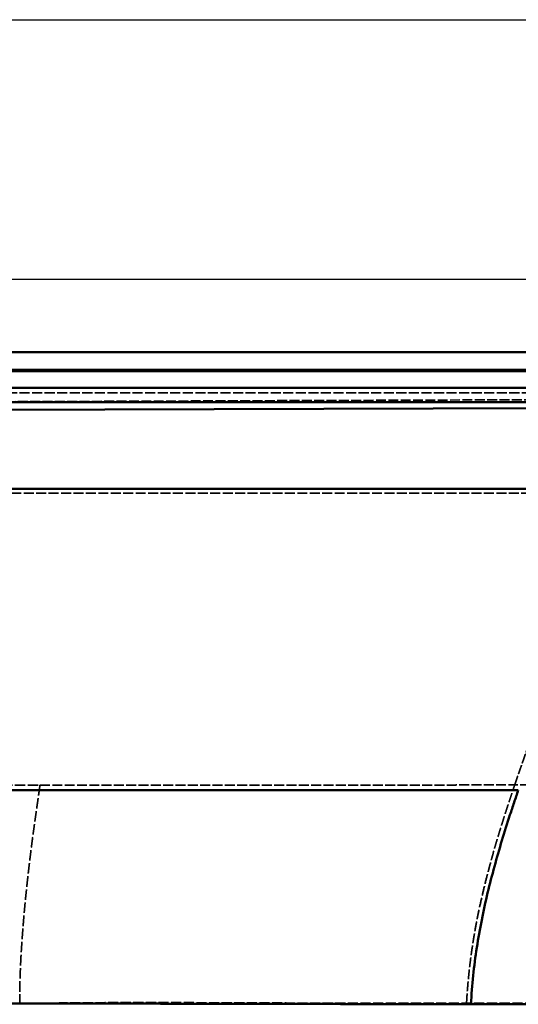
# Model space of a CAD drawing. Header units: millimetres. Extents: x 3278 to 6066, y 2420 to 4375.
# Tile 209 of 256: x 4389 to 4598, y 3962 to 4375. Entities that reach past the tile are written whole.
import ezdxf

# ---------------------------------------------------------------- set-up
doc = ezdxf.new("R2010")
doc.units = ezdxf.units.MM
doc.linetypes.add('DASHED', pattern=[0.2067, 0.1654, -0.0413])
for name, color, linetype, lineweight in [('AM_5', 3, 'Continuous', 25), ('Sichtbare Kanten(DIN)', 7, 'Continuous', 50), ('Sichtbare tangentiale Kanten(DIN)', 7, 'Continuous', 50), ('Verdeckte Kanten(DIN)', 7, 'DASHED', 35), ('Verdeckte tangentiale Kanten(DIN)', 7, 'DASHED', 35)]:
    doc.layers.add(name, color=color, linetype=linetype, lineweight=lineweight)
doc.styles.get("Standard").update_dxf_attribs({"font": 'ISOCP.SHX'})
doc.dimstyles.new('Standard$0', dxfattribs={"dimtxt": 0.18, "dimasz": 0.18, "dimexe": 0.18, "dimexo": 0.0625, "dimgap": 0.09, "dimtad": 0, "dimtih": 1, "dimtoh": 1, "dimdec": 4, "dimzin": 0, "dimdsep": 46, "dimtxsty": 'STANDARD', "dimcen": 0.09, "dimadec": 0, "dimazin": 0, "dimtfac": 1, "dimtdec": 4, "dimtofl": 0, "dimtmove": 0, "dimatfit": 3, "dimfxl": 1, "dimtolj": 1, "dimtzin": 0, "dimarcsym": 0})

# ---------------------------------------------------------------- blocks, each defined once
blk = doc.blocks.new('*D28')
at = {"layer": 'AM_5', "color": 0, "lineweight": -2, "transparency": 16777216}
for p, q in [((3470.83, 4071.15), (3470.83, 4265.95)), ((3472.63, 4265.77), (4181.74, 4265.77)), ((4909.03, 4265.77), (4199.92, 4265.77)), ((4910.83, 4071.15), (4910.83, 4265.95))]:
    blk.add_line(p, q, dxfattribs=at)
at = {"layer": 'AM_5', "color": 0, "transparency": 16777216}
for points in [[(3472.63, 4266.07), (3472.63, 4265.47), (3470.83, 4265.77)], [(4909.03, 4266.07), (4909.03, 4265.47), (4910.83, 4265.77)]]:
    blk.add_solid(points, dxfattribs=at)
at = {"layer": 'Defpoints', "color": 0, "transparency": 16777216}
for p in [(4910.83, 4265.77), (3470.83, 4071.09), (4910.83, 4071.09)]:
    blk.add_point(p, dxfattribs=at)
at = {"layer": 'AM_5', "color": 0, "transparency": 16777216, "insert": (4190.83, 4265.77), "char_height": 10, "attachment_point": 5}
blk.add_mtext('\\A1;144', dxfattribs=at)
blk = doc.blocks.new('*D29')
at = {"layer": 'AM_5', "color": 0, "lineweight": -2, "transparency": 16777216}
for p, q in [((3490.83, 4043.17), (3490.83, 3927)), ((4890.83, 4043.17), (4890.83, 3927)), ((3492.63, 3927.18), (4132.65, 3927.18)), ((4889.03, 3927.18), (4149.84, 3927.18))]:
    blk.add_line(p, q, dxfattribs=at)
at = {"layer": 'AM_5', "color": 0, "transparency": 16777216}
for points in [[(3492.63, 3927.48), (3492.63, 3926.88), (3490.83, 3927.18)], [(4889.03, 3927.48), (4889.03, 3926.88), (4890.83, 3927.18)]]:
    blk.add_solid(points, dxfattribs=at)
at = {"layer": 'Defpoints', "color": 0, "transparency": 16777216}
for p in [(3490.83, 4043.23), (4890.83, 4043.23), (4890.83, 3927.18)]:
    blk.add_point(p, dxfattribs=at)
at = {"layer": 'AM_5', "color": 0, "transparency": 16777216, "insert": (4141.24, 3927.18), "char_height": 10, "attachment_point": 5}
blk.add_mtext('\\A1;140', dxfattribs=at)

msp = doc.modelspace()

# ---------------------------------------------------------------- linework, layer by layer
at = {"lineweight": 25, "ltscale": 0.3}
msp.add_lwpolyline([(3278.058, 4374.803), (6065.992, 4374.803), (6065.992, 2420.04), (3278.058, 2420.04)], close=True, dxfattribs=at)
at = {"layer": 'Sichtbare Kanten(DIN)'}
for p, q in [((3544.569, 4235.228), (4837.097, 4235.228)), ((4837.097, 4227.805), (3544.569, 4227.805)), ((4837.097, 4227.228), (4167.298, 4227.228)), ((3544.571, 4214.228), (4837.094, 4214.228))]:
    msp.add_line(p, q, dxfattribs=at)
at = {"layer": 'Sichtbare tangentiale Kanten(DIN)'}
for p, q in [((4233.453, 4220.228), (4837.097, 4220.228)), ((4190.833, 4210.484), (4618.425, 4211.86)), ((4608.843, 4177.954), (4190.833, 4177.954))]:
    msp.add_line(p, q, dxfattribs=at)
for points, knots in [([(4598.199, 4051.475), (4597.963, 4051.474), (4597.727, 4051.473), (4597.491, 4051.472), (4597.387, 4051.471), (4597.284, 4051.471), (4597.181, 4051.471), (4597.047, 4051.47), (4596.913, 4051.469), (4596.779, 4051.469), (4596.304, 4051.467), (4595.829, 4051.465), (4595.353, 4051.463), (4595.281, 4051.463), (4595.21, 4051.462), (4595.138, 4051.462), (4594.257, 4051.459), (4593.374, 4051.456), (4592.487, 4051.454), (4592.343, 4051.454), (4592.199, 4051.453), (4592.054, 4051.453), (4591.241, 4051.451), (4590.425, 4051.449), (4589.607, 4051.448), (4588.645, 4051.446), (4587.681, 4051.444), (4586.713, 4051.442), (4586.421, 4051.442), (4586.128, 4051.441), (4585.835, 4051.441), (4583.75, 4051.437), (4581.653, 4051.434), (4579.544, 4051.431), (4578.032, 4051.43), (4576.514, 4051.428), (4574.99, 4051.426), (4574.389, 4051.426), (4573.787, 4051.425), (4573.184, 4051.425), (4569.831, 4051.422), (4566.451, 4051.42), (4563.049, 4051.419), (4559.034, 4051.418), (4554.987, 4051.417), (4550.915, 4051.417), (4542.755, 4051.416), (4534.491, 4051.418), (4526.157, 4051.421), (4517.798, 4051.423), (4509.368, 4051.427), (4500.891, 4051.431), (4492.391, 4051.434), (4483.846, 4051.439), (4475.271, 4051.443), (4466.685, 4051.447), (4458.069, 4051.45), (4449.436, 4051.454), (4440.811, 4051.457), (4432.169, 4051.46), (4423.516, 4051.463), (4414.886, 4051.465), (4406.245, 4051.467), (4397.596, 4051.469), (4388.968, 4051.47), (4380.332, 4051.472), (4371.69, 4051.473), (4363.065, 4051.473), (4354.434, 4051.474), (4345.799, 4051.474), (4337.179, 4051.474), (4328.554, 4051.474), (4319.926, 4051.473), (4311.309, 4051.473), (4302.69, 4051.472), (4294.069, 4051.471), (4285.457, 4051.469), (4276.843, 4051.468), (4268.228, 4051.465), (4263.923, 4051.464), (4259.618, 4051.463), (4255.313, 4051.461), (4251.009, 4051.46), (4246.705, 4051.458), (4242.401, 4051.457), (4238.098, 4051.455), (4233.796, 4051.454), (4229.493, 4051.452), (4227.342, 4051.451), (4225.19, 4051.451), (4223.039, 4051.45), (4220.888, 4051.449), (4218.74, 4051.447), (4216.587, 4051.447), (4215.734, 4051.446), (4214.881, 4051.446), (4214.029, 4051.446)], [0, 0, 0, 0, 0.0020656, 0.0020656, 0.0020656, 0.002967, 0.002967, 0.002967, 0.0041378, 0.0041378, 0.0041378, 0.0082798, 0.0082798, 0.0082798, 0.0089009, 0.0089009, 0.0089009, 0.0165631, 0.0165631, 0.0165631, 0.0178111, 0.0178111, 0.0178111, 0.0248382, 0.0248382, 0.0248382, 0.033105, 0.033105, 0.033105, 0.0356047, 0.0356047, 0.0356047, 0.0533944, 0.0533944, 0.0533944, 0.0661558, 0.0661558, 0.0661558, 0.0711892, 0.0711892, 0.0711892, 0.0991973, 0.0991973, 0.0991973, 0.1322565, 0.1322565, 0.1322565, 0.1984968, 0.1984968, 0.1984968, 0.2649356, 0.2649356, 0.2649356, 0.3315516, 0.3315516, 0.3315516, 0.3982554, 0.3982554, 0.3982554, 0.4648981, 0.4648981, 0.4648981, 0.5313674, 0.5313674, 0.5313674, 0.5976717, 0.5976717, 0.5976717, 0.6638427, 0.6638427, 0.6638427, 0.729906, 0.729906, 0.729906, 0.7958838, 0.7958838, 0.7958838, 0.8617949, 0.8617949, 0.8617949, 0.8947308, 0.8947308, 0.8947308, 0.9276549, 0.9276549, 0.9276549, 0.9605724, 0.9605724, 0.9605724, 0.9770245, 0.9770245, 0.9770245, 0.9934816, 0.9934816, 0.9934816, 1, 1, 1, 1]), ([(4578.32, 3961.613), (4578.518, 3965.643), (4578.83, 3969.65), (4579.242, 3973.61), (4579.655, 3977.584), (4580.169, 3981.513), (4580.766, 3985.386), (4581.369, 3989.296), (4582.056, 3993.15), (4582.813, 3996.947), (4583.579, 4000.788), (4584.414, 4004.57), (4585.306, 4008.294), (4586.208, 4012.061), (4587.166, 4015.77), (4588.169, 4019.428), (4589.18, 4023.114), (4590.235, 4026.75), (4591.326, 4030.344), (4592.418, 4033.947), (4593.546, 4037.508), (4594.699, 4041.039), (4595.273, 4042.795), (4595.854, 4044.545), (4596.439, 4046.288), (4597.022, 4048.023), (4597.609, 4049.751), (4598.199, 4051.475)], [0, 0, 0, 0, 0.1217967, 0.1217967, 0.1217967, 0.2440291, 0.2440291, 0.2440291, 0.367445, 0.367445, 0.367445, 0.4923251, 0.4923251, 0.4923251, 0.6186004, 0.6186004, 0.6186004, 0.745838, 0.745838, 0.745838, 0.873383, 0.873383, 0.873383, 0.9368496, 0.9368496, 0.9368496, 1, 1, 1, 1]), ([(4213.251, 3962.137), (4213.993, 3962.139), (4214.736, 3962.141), (4215.478, 3962.142), (4216.671, 3962.145), (4217.863, 3962.146), (4219.056, 3962.147), (4219.348, 3962.147), (4219.64, 3962.147), (4219.932, 3962.147), (4221.589, 3962.148), (4223.247, 3962.147), (4224.904, 3962.145), (4225.474, 3962.144), (4226.043, 3962.143), (4226.612, 3962.143), (4229.944, 3962.138), (4233.276, 3962.132), (4236.608, 3962.128), (4237.733, 3962.127), (4238.859, 3962.126), (4239.984, 3962.125), (4244.449, 3962.123), (4248.914, 3962.12), (4253.378, 3962.117), (4255.603, 3962.116), (4257.827, 3962.114), (4260.051, 3962.113), (4262.295, 3962.112), (4264.539, 3962.111), (4266.783, 3962.109), (4271.254, 3962.106), (4275.724, 3962.1), (4280.193, 3962.095), (4284.664, 3962.09), (4289.135, 3962.085), (4293.604, 3962.081), (4298.067, 3962.076), (4302.528, 3962.072), (4306.988, 3962.067), (4306.996, 3962.067), (4307.004, 3962.067), (4307.013, 3962.067), (4311.481, 3962.063), (4315.948, 3962.056), (4320.413, 3962.05), (4323.754, 3962.045), (4327.093, 3962.04), (4330.432, 3962.035), (4331.555, 3962.034), (4332.677, 3962.032), (4333.8, 3962.031), (4338.259, 3962.025), (4342.715, 3962.018), (4347.168, 3962.012), (4349.387, 3962.008), (4351.605, 3962.005), (4353.822, 3962.002), (4356.053, 3961.998), (4358.282, 3961.995), (4360.511, 3961.991), (4362.732, 3961.988), (4364.952, 3961.984), (4367.172, 3961.981), (4369.39, 3961.977), (4371.607, 3961.973), (4373.824, 3961.97), (4374.925, 3961.968), (4376.027, 3961.966), (4377.128, 3961.964), (4380.455, 3961.959), (4383.779, 3961.953), (4387.1, 3961.947), (4391.511, 3961.94), (4395.916, 3961.932), (4400.316, 3961.924), (4400.321, 3961.924), (4400.327, 3961.924), (4400.332, 3961.924), (4404.733, 3961.916), (4409.127, 3961.908), (4413.513, 3961.9), (4416.795, 3961.894), (4420.073, 3961.888), (4423.346, 3961.882), (4424.443, 3961.88), (4425.54, 3961.878), (4426.635, 3961.876), (4433.18, 3961.864), (4439.703, 3961.851), (4446.2, 3961.839), (4448.374, 3961.835), (4450.544, 3961.831), (4452.711, 3961.827), (4458.123, 3961.816), (4463.515, 3961.806), (4468.883, 3961.796), (4472.117, 3961.79), (4475.342, 3961.784), (4478.558, 3961.778), (4482.849, 3961.769), (4487.122, 3961.762), (4491.376, 3961.754), (4495.649, 3961.746), (4499.903, 3961.738), (4504.135, 3961.731), (4507.314, 3961.725), (4510.481, 3961.719), (4513.636, 3961.714), (4518.916, 3961.704), (4524.161, 3961.695), (4529.367, 3961.687), (4531.452, 3961.683), (4533.53, 3961.68), (4535.603, 3961.677), (4537.68, 3961.673), (4539.751, 3961.67), (4541.815, 3961.667), (4543.365, 3961.664), (4544.911, 3961.662), (4546.454, 3961.659), (4549.025, 3961.655), (4551.587, 3961.652), (4554.136, 3961.648), (4555.16, 3961.646), (4556.181, 3961.644), (4557.2, 3961.643), (4558.221, 3961.641), (4559.24, 3961.64), (4560.257, 3961.638), (4562.793, 3961.634), (4565.317, 3961.631), (4567.829, 3961.627), (4569.59, 3961.625), (4571.345, 3961.622), (4573.094, 3961.62), (4573.968, 3961.619), (4574.841, 3961.617), (4575.713, 3961.616), (4575.924, 3961.616), (4576.136, 3961.616), (4576.347, 3961.615), (4576.572, 3961.615), (4576.796, 3961.615), (4577.02, 3961.614), (4577.455, 3961.614), (4577.889, 3961.613), (4578.32, 3961.613)], [0, 0, 0, 0, 0.0059104, 0.0059104, 0.0059104, 0.0154077, 0.0154077, 0.0154077, 0.0177313, 0.0177313, 0.0177313, 0.0309296, 0.0309296, 0.0309296, 0.0354622, 0.0354622, 0.0354622, 0.0619955, 0.0619955, 0.0619955, 0.0709567, 0.0709567, 0.0709567, 0.1065144, 0.1065144, 0.1065144, 0.1242291, 0.1242291, 0.1242291, 0.1421061, 0.1421061, 0.1421061, 0.1777206, 0.1777206, 0.1777206, 0.213354, 0.213354, 0.213354, 0.2489309, 0.2489309, 0.2489309, 0.2489974, 0.2489974, 0.2489974, 0.2846429, 0.2846429, 0.2846429, 0.3113128, 0.3113128, 0.3113128, 0.320283, 0.320283, 0.320283, 0.3559108, 0.3559108, 0.3559108, 0.373662, 0.373662, 0.373662, 0.3915185, 0.3915185, 0.3915185, 0.4093134, 0.4093134, 0.4093134, 0.4271019, 0.4271019, 0.4271019, 0.4359436, 0.4359436, 0.4359436, 0.4626568, 0.4626568, 0.4626568, 0.4981347, 0.4981347, 0.4981347, 0.4981788, 0.4981788, 0.4981788, 0.5336664, 0.5336664, 0.5336664, 0.5602221, 0.5602221, 0.5602221, 0.5691221, 0.5691221, 0.5691221, 0.6222728, 0.6222728, 0.6222728, 0.6400506, 0.6400506, 0.6400506, 0.6844567, 0.6844567, 0.6844567, 0.7112103, 0.7112103, 0.7112103, 0.7469159, 0.7469159, 0.7469159, 0.7827782, 0.7827782, 0.7827782, 0.8097185, 0.8097185, 0.8097185, 0.8548101, 0.8548101, 0.8548101, 0.872869, 0.872869, 0.872869, 0.8909747, 0.8909747, 0.8909747, 0.9045683, 0.9045683, 0.9045683, 0.9272378, 0.9272378, 0.9272378, 0.9363345, 0.9363345, 0.9363345, 0.945441, 0.945441, 0.945441, 0.9681504, 0.9681504, 0.9681504, 0.9840707, 0.9840707, 0.9840707, 0.9920319, 0.9920319, 0.9920319, 0.9939641, 0.9939641, 0.9939641, 0.9960164, 0.9960164, 0.9960164, 1, 1, 1, 1]), ([(4618.195, 3961.568), (4617.573, 3961.568), (4615.704, 3961.57), (4611.924, 3961.574), (4606.767, 3961.579), (4600.828, 3961.585), (4594.847, 3961.592), (4589.025, 3961.599), (4584.363, 3961.605), (4581.113, 3961.609), (4579.428, 3961.611), (4578.601, 3961.612), (4578.325, 3961.613)], [0, 0, 0, 0, 0.0484319, 0.1452958, 0.292383, 0.4437911, 0.5958141, 0.74162, 0.8768457, 0.9396387, 0.9798796, 1, 1, 1, 1])]:
    msp.add_open_spline(points, degree=3, knots=knots, dxfattribs=at)
at = {"layer": 'Verdeckte Kanten(DIN)', "ltscale": 25.523085}
msp.add_line((3544.569, 4218.228), (4837.097, 4218.228), dxfattribs=at)
at = {"layer": 'Verdeckte Kanten(DIN)', "ltscale": 26.024946}
msp.add_open_spline([(4236.127, 4053.647), (4238.123, 4053.647), (4248.675, 4053.645), (4267.792, 4053.642), (4293.493, 4053.636), (4319.227, 4053.629), (4345, 4053.621), (4370.817, 4053.612), (4388.248, 4053.606), (4397.073, 4053.603), (4397.276, 4053.603)], degree=3, knots=[0.10988809, 0.10988809, 0.10988809, 0.10988809, 0.12439752, 0.1865928, 0.24883641, 0.31113696, 0.37350452, 0.43595102, 0.49849021, 0.49995847, 0.49995847, 0.49995847, 0.49995847], dxfattribs=at)
at = {"layer": 'Verdeckte Kanten(DIN)', "ltscale": 25.052822}
msp.add_open_spline([(4397.276, 4053.603), (4401.568, 4053.601), (4405.862, 4053.6), (4410.155, 4053.598), (4414.298, 4053.597), (4418.442, 4053.595), (4422.586, 4053.594), (4422.73, 4053.594), (4422.875, 4053.594), (4423.02, 4053.594), (4425.162, 4053.593), (4427.304, 4053.592), (4429.447, 4053.591), (4431.486, 4053.591), (4433.525, 4053.59), (4435.564, 4053.589), (4435.666, 4053.589), (4435.767, 4053.589), (4435.869, 4053.589), (4438.008, 4053.588), (4440.147, 4053.588), (4442.286, 4053.587), (4444.424, 4053.586), (4446.561, 4053.586), (4448.697, 4053.585), (4452.97, 4053.583), (4457.238, 4053.582), (4461.499, 4053.581), (4461.503, 4053.581), (4461.507, 4053.581), (4461.511, 4053.581), (4465.771, 4053.58), (4470.024, 4053.579), (4474.267, 4053.578), (4474.323, 4053.578), (4474.38, 4053.578), (4474.436, 4053.578), (4478.632, 4053.577), (4482.818, 4053.576), (4486.991, 4053.576), (4491.228, 4053.575), (4495.452, 4053.575), (4499.66, 4053.575), (4499.799, 4053.575), (4499.937, 4053.575), (4500.076, 4053.575), (4504.153, 4053.575), (4508.215, 4053.575), (4512.259, 4053.575), (4512.423, 4053.575), (4512.586, 4053.575), (4512.749, 4053.575), (4516.776, 4053.576), (4520.785, 4053.576), (4524.773, 4053.578), (4524.947, 4053.578), (4525.121, 4053.578), (4525.295, 4053.578), (4529.451, 4053.579), (4533.584, 4053.58), (4537.692, 4053.582), (4541.64, 4053.584), (4545.563, 4053.586), (4549.46, 4053.589), (4549.612, 4053.589), (4549.765, 4053.589), (4549.917, 4053.589), (4553.834, 4053.592), (4557.723, 4053.595), (4561.581, 4053.599), (4561.704, 4053.599), (4561.827, 4053.599), (4561.951, 4053.599), (4563.938, 4053.601), (4565.918, 4053.603), (4567.888, 4053.605), (4569.772, 4053.607), (4571.648, 4053.609), (4573.515, 4053.611), (4573.6, 4053.611), (4573.685, 4053.611), (4573.769, 4053.611), (4575.72, 4053.614), (4577.66, 4053.616), (4579.592, 4053.619), (4580.557, 4053.62), (4581.519, 4053.622), (4582.48, 4053.623), (4583.399, 4053.624), (4584.316, 4053.625), (4585.231, 4053.627), (4585.271, 4053.627), (4585.312, 4053.627), (4585.352, 4053.627), (4587.242, 4053.629), (4589.122, 4053.631), (4590.992, 4053.635), (4591.01, 4053.635), (4591.029, 4053.635), (4591.048, 4053.635), (4591.52, 4053.636), (4591.991, 4053.637), (4592.462, 4053.638), (4592.923, 4053.639), (4593.384, 4053.64), (4593.844, 4053.641), (4593.853, 4053.641), (4593.862, 4053.641), (4593.871, 4053.641), (4594.336, 4053.642), (4594.8, 4053.643), (4595.263, 4053.643), (4595.267, 4053.643), (4595.272, 4053.643), (4595.276, 4053.643), (4595.743, 4053.644), (4596.21, 4053.645), (4596.676, 4053.646)], degree=3, knots=[0.49995847, 0.49995847, 0.49995847, 0.49995847, 0.53109069, 0.53109069, 0.53109069, 0.56113809, 0.56113809, 0.56113809, 0.56218802, 0.56218802, 0.56218802, 0.57772147, 0.57772147, 0.57772147, 0.59251189, 0.59251189, 0.59251189, 0.59324739, 0.59324739, 0.59324739, 0.60876819, 0.60876819, 0.60876819, 0.62428677, 0.62428677, 0.62428677, 0.6553283, 0.6553283, 0.6553283, 0.65535665, 0.65535665, 0.65535665, 0.68639344, 0.68639344, 0.68639344, 0.68680483, 0.68680483, 0.68680483, 0.71749723, 0.71749723, 0.71749723, 0.74865276, 0.74865276, 0.74865276, 0.7496798, 0.7496798, 0.7496798, 0.77987085, 0.77987085, 0.77987085, 0.78108925, 0.78108925, 0.78108925, 0.81115738, 0.81115738, 0.81115738, 0.81246901, 0.81246901, 0.81246901, 0.84381413, 0.84381413, 0.84381413, 0.87394223, 0.87394223, 0.87394223, 0.87512177, 0.87512177, 0.87512177, 0.90542322, 0.90542322, 0.90542322, 0.90639156, 0.90639156, 0.90639156, 0.9220131, 0.9220131, 0.9220131, 0.93694782, 0.93694782, 0.93694782, 0.93762606, 0.93762606, 0.93762606, 0.95323086, 0.95323086, 0.95323086, 0.9610303, 0.9610303, 0.9610303, 0.96849833, 0.96849833, 0.96849833, 0.96882778, 0.96882778, 0.96882778, 0.98426225, 0.98426225, 0.98426225, 0.98441756, 0.98441756, 0.98441756, 0.98831403, 0.98831403, 0.98831403, 0.99213582, 0.99213582, 0.99213582, 0.99221003, 0.99221003, 0.99221003, 0.99606917, 0.99606917, 0.99606917, 0.99610531, 0.99610531, 0.99610531, 1, 1, 1, 1], dxfattribs=at)
at = {"layer": 'Verdeckte tangentiale Kanten(DIN)', "ltscale": 25.098087}
msp.add_line((4190.833, 4213.783), (4618.817, 4215.361), dxfattribs=at)
at = {"layer": 'Verdeckte tangentiale Kanten(DIN)', "ltscale": 25.278807}
msp.add_line((4608.843, 4176.118), (4190.833, 4176.118), dxfattribs=at)
at = {"layer": 'Verdeckte tangentiale Kanten(DIN)', "ltscale": 23.629383}
msp.add_open_spline([(4596.676, 4053.647), (4597.017, 4054.649), (4597.359, 4055.653), (4597.703, 4056.638), (4598.046, 4057.638), (4598.391, 4058.625), (4598.744, 4059.635), (4599.098, 4060.644), (4599.106, 4060.667), (4599.114, 4060.689), (4599.122, 4060.712), (4599.373, 4061.429), (4599.624, 4062.146), (4599.868, 4062.84), (4600.111, 4063.535), (4600.355, 4064.229), (4600.598, 4064.924), (4600.841, 4065.62), (4600.94, 4065.903), (4601.039, 4066.186), (4601.137, 4066.469), (4601.236, 4066.752), (4601.335, 4067.036), (4601.444, 4067.351), (4601.554, 4067.667), (4601.565, 4067.698), (4601.576, 4067.73), (4601.587, 4067.762), (4602.103, 4069.25), (4602.617, 4070.743), (4603.117, 4072.211), (4603.614, 4073.689), (4604.107, 4075.177), (4604.595, 4076.677), (4605.077, 4078.189), (4605.266, 4078.784), (4605.454, 4079.381), (4605.642, 4079.98), (4605.828, 4080.581), (4606.013, 4081.185), (4606.211, 4081.838), (4606.408, 4082.494), (4606.422, 4082.543), (4606.437, 4082.591), (4606.451, 4082.64), (4606.825, 4083.89), (4607.192, 4085.149), (4607.538, 4086.366), (4607.878, 4087.589), (4608.21, 4088.817), (4608.533, 4090.048), (4608.849, 4091.283), (4609.086, 4092.211), (4609.318, 4093.14), (4609.545, 4094.071), (4609.767, 4095.003), (4609.984, 4095.937), (4610.241, 4097.069), (4610.49, 4098.202), (4610.533, 4098.401), (4610.576, 4098.599), (4610.619, 4098.797), (4610.819, 4099.729), (4611.014, 4100.662), (4611.165, 4101.397), (4611.312, 4102.132), (4611.455, 4102.868), (4611.595, 4103.604), (4611.732, 4104.341), (4611.975, 4105.647), (4612.207, 4106.955), (4612.429, 4108.264), (4612.639, 4109.575), (4612.838, 4110.889), (4613.069, 4112.509), (4613.281, 4114.134), (4613.321, 4114.438), (4613.359, 4114.743), (4613.397, 4115.047), (4613.459, 4115.553), (4613.518, 4116.06), (4613.542, 4116.261), (4613.565, 4116.463), (4613.588, 4116.664), (4613.611, 4116.866), (4613.633, 4117.067), (4613.829, 4118.837), (4614.003, 4120.611), (4614.154, 4122.389), (4614.281, 4124.171), (4614.384, 4125.954), (4614.462, 4127.738), (4614.516, 4129.522)], degree=7, knots=[0, 0, 0, 0, 0, 0, 0, 0, 0.0611028, 0.0611028, 0.0611028, 0.0611028, 0.0611028, 0.0625, 0.0625, 0.0625, 0.0625, 0.0625, 0.10554763, 0.10554763, 0.10554763, 0.10554763, 0.10554763, 0.10554763, 0.10554763, 0.12303885, 0.12303885, 0.12303885, 0.12303885, 0.12303885, 0.125, 0.125, 0.125, 0.125, 0.125, 0.21469442, 0.21469442, 0.21469442, 0.21469442, 0.21469442, 0.21469442, 0.21469442, 0.25, 0.25, 0.25, 0.25, 0.25, 0.25282136, 0.25282136, 0.25282136, 0.25282136, 0.25282136, 0.3225835, 0.3225835, 0.3225835, 0.3225835, 0.3225835, 0.3225835, 0.3225835, 0.375, 0.375, 0.375, 0.375, 0.375, 0.38610149, 0.38610149, 0.38610149, 0.38610149, 0.38610149, 0.42718779, 0.42718779, 0.42718779, 0.42718779, 0.42718779, 0.42718779, 0.42718779, 0.5, 0.5, 0.5, 0.5, 0.5, 0.51677533, 0.51677533, 0.51677533, 0.51677533, 0.51677533, 0.5278441, 0.5278441, 0.5278441, 0.5278441, 0.5278441, 0.5278441, 0.5278441, 0.62499244, 0.62499244, 0.62499244, 0.62499244, 0.62499244, 0.62499244, 0.62499244, 0.62499244], dxfattribs=at)
at = {"layer": 'Verdeckte tangentiale Kanten(DIN)', "ltscale": 26.704674}
msp.add_open_spline([(4397.276, 4053.603), (4397.213, 4053.172), (4397.15, 4052.741), (4397.088, 4052.309), (4397.055, 4052.082), (4397.022, 4051.855), (4396.99, 4051.628), (4396.96, 4051.422), (4396.931, 4051.215), (4396.901, 4051.008), (4396.777, 4050.139), (4396.652, 4049.265), (4396.527, 4048.387), (4396.491, 4048.136), (4396.455, 4047.885), (4396.419, 4047.633), (4396.33, 4047.004), (4396.24, 4046.373), (4396.15, 4045.741), (4396.096, 4045.361), (4396.043, 4044.981), (4395.989, 4044.601), (4395.917, 4044.093), (4395.846, 4043.585), (4395.775, 4043.075), (4395.703, 4042.566), (4395.632, 4042.056), (4395.56, 4041.546), (4395.507, 4041.162), (4395.453, 4040.779), (4395.399, 4040.395), (4395.31, 4039.755), (4395.22, 4039.114), (4395.13, 4038.471), (4395.094, 4038.214), (4395.058, 4037.957), (4395.022, 4037.699), (4394.913, 4036.927), (4394.805, 4036.152), (4394.697, 4035.374), (4394.679, 4035.244), (4394.661, 4035.115), (4394.643, 4034.985), (4394.517, 4034.076), (4394.392, 4033.164), (4394.268, 4032.248), (4394.144, 4031.332), (4394.021, 4030.412), (4393.899, 4029.488), (4393.882, 4029.356), (4393.865, 4029.224), (4393.847, 4029.092), (4393.743, 4028.3), (4393.64, 4027.504), (4393.539, 4026.706), (4393.505, 4026.44), (4393.471, 4026.173), (4393.438, 4025.907), (4393.354, 4025.24), (4393.271, 4024.571), (4393.189, 4023.9), (4393.14, 4023.498), (4393.091, 4023.094), (4393.043, 4022.691), (4392.978, 4022.152), (4392.914, 4021.613), (4392.851, 4021.072), (4392.787, 4020.532), (4392.724, 4019.991), (4392.661, 4019.448), (4392.614, 4019.042), (4392.567, 4018.635), (4392.52, 4018.227), (4392.442, 4017.548), (4392.364, 4016.868), (4392.287, 4016.187), (4392.256, 4015.914), (4392.225, 4015.642), (4392.194, 4015.369), (4392.102, 4014.55), (4392.01, 4013.73), (4391.92, 4012.909), (4391.905, 4012.772), (4391.89, 4012.635), (4391.875, 4012.498), (4391.769, 4011.538), (4391.666, 4010.577), (4391.564, 4009.613), (4391.462, 4008.649), (4391.362, 4007.682), (4391.264, 4006.713), (4391.25, 4006.575), (4391.236, 4006.436), (4391.223, 4006.298), (4391.139, 4005.467), (4391.057, 4004.634), (4390.978, 4003.799), (4390.951, 4003.521), (4390.925, 4003.242), (4390.899, 4002.964), (4390.833, 4002.267), (4390.769, 4001.569), (4390.707, 4000.87), (4390.67, 4000.45), (4390.633, 4000.03), (4390.596, 3999.61), (4390.547, 3999.049), (4390.499, 3998.488), (4390.452, 3997.927), (4390.405, 3997.365), (4390.359, 3996.802), (4390.313, 3996.24), (4390.278, 3995.817), (4390.244, 3995.395), (4390.21, 3994.972), (4390.154, 3994.268), (4390.098, 3993.563), (4390.044, 3992.857), (4390.022, 3992.575), (4390, 3992.293), (4389.979, 3992.01), (4389.914, 3991.163), (4389.851, 3990.314), (4389.789, 3989.465), (4389.779, 3989.324), (4389.769, 3989.182), (4389.758, 3989.04), (4389.687, 3988.049), (4389.619, 3987.056), (4389.553, 3986.062), (4389.487, 3985.068), (4389.423, 3984.073), (4389.363, 3983.076), (4389.355, 3982.934), (4389.346, 3982.791), (4389.338, 3982.649), (4389.287, 3981.794), (4389.239, 3980.939), (4389.195, 3980.082), (4389.18, 3979.797), (4389.165, 3979.511), (4389.151, 3979.225), (4389.116, 3978.511), (4389.083, 3977.796), (4389.053, 3977.08), (4389.035, 3976.65), (4389.018, 3976.221), (4389.001, 3975.791), (4388.979, 3975.218), (4388.959, 3974.644), (4388.94, 3974.07), (4388.92, 3973.496), (4388.903, 3972.922), (4388.886, 3972.348), (4388.873, 3971.917), (4388.861, 3971.486), (4388.85, 3971.055), (4388.831, 3970.337), (4388.814, 3969.619), (4388.8, 3968.9), (4388.794, 3968.613), (4388.788, 3968.325), (4388.783, 3968.038), (4388.764, 3967.032), (4388.75, 3966.026), (4388.741, 3965.02), (4388.739, 3964.78), (4388.737, 3964.54), (4388.735, 3964.301), (4388.733, 3964.037), (4388.732, 3963.774), (4388.73, 3963.51), (4388.729, 3963.259), (4388.728, 3963.007), (4388.727, 3962.756), (4388.727, 3962.505), (4388.726, 3962.253), (4388.726, 3962.002)], degree=3, knots=[0, 0, 0, 0, 0.0156301, 0.0156301, 0.0156301, 0.0238155, 0.0238155, 0.0238155, 0.0312594, 0.0312594, 0.0312594, 0.0625159, 0.0625159, 0.0625159, 0.0714465, 0.0714465, 0.0714465, 0.0937742, 0.0937742, 0.0937742, 0.1071711, 0.1071711, 0.1071711, 0.1250332, 0.1250332, 0.1250332, 0.142895, 0.142895, 0.142895, 0.1562913, 0.1562913, 0.1562913, 0.1786184, 0.1786184, 0.1786184, 0.1875491, 0.1875491, 0.1875491, 0.2143413, 0.2143413, 0.2143413, 0.2188066, 0.2188066, 0.2188066, 0.2500634, 0.2500634, 0.2500634, 0.2813196, 0.2813196, 0.2813196, 0.2857846, 0.2857846, 0.2857846, 0.3125735, 0.3125735, 0.3125735, 0.3215027, 0.3215027, 0.3215027, 0.3438251, 0.3438251, 0.3438251, 0.3572187, 0.3572187, 0.3572187, 0.3750779, 0.3750779, 0.3750779, 0.3929381, 0.3929381, 0.3929381, 0.4063337, 0.4063337, 0.4063337, 0.4286598, 0.4286598, 0.4286598, 0.4375898, 0.4375898, 0.4375898, 0.4643783, 0.4643783, 0.4643783, 0.4688428, 0.4688428, 0.4688428, 0.500093, 0.500093, 0.500093, 0.5313416, 0.5313416, 0.5313416, 0.5358055, 0.5358055, 0.5358055, 0.5625871, 0.5625871, 0.5625871, 0.5715137, 0.5715137, 0.5715137, 0.5938293, 0.5938293, 0.5938293, 0.6072186, 0.6072186, 0.6072186, 0.6250719, 0.6250719, 0.6250719, 0.6429261, 0.6429261, 0.6429261, 0.6563172, 0.6563172, 0.6563172, 0.6786357, 0.6786357, 0.6786357, 0.6875628, 0.6875628, 0.6875628, 0.7143425, 0.7143425, 0.7143425, 0.7188055, 0.7188055, 0.7188055, 0.7500449, 0.7500449, 0.7500449, 0.7812839, 0.7812839, 0.7812839, 0.7857467, 0.7857467, 0.7857467, 0.8125244, 0.8125244, 0.8125244, 0.8214503, 0.8214503, 0.8214503, 0.843765, 0.843765, 0.843765, 0.857154, 0.857154, 0.857154, 0.8750068, 0.8750068, 0.8750068, 0.8928611, 0.8928611, 0.8928611, 0.906253, 0.906253, 0.906253, 0.9285735, 0.9285735, 0.9285735, 0.9375014, 0.9375014, 0.9375014, 0.968749, 0.968749, 0.968749, 0.9761912, 0.9761912, 0.9761912, 0.984374, 0.984374, 0.984374, 0.9921869, 0.9921869, 0.9921869, 1, 1, 1, 1], dxfattribs=at)
at = {"layer": 'Verdeckte tangentiale Kanten(DIN)', "ltscale": 24.606993}
msp.add_open_spline([(4576.45, 3962.002), (4576.463, 3962.262), (4576.476, 3962.523), (4576.49, 3962.783), (4576.497, 3962.924), (4576.505, 3963.065), (4576.512, 3963.205), (4576.519, 3963.325), (4576.525, 3963.444), (4576.532, 3963.564), (4576.561, 3964.084), (4576.593, 3964.604), (4576.626, 3965.124), (4576.637, 3965.285), (4576.648, 3965.447), (4576.659, 3965.609), (4576.74, 3966.808), (4576.834, 3968.005), (4576.938, 3969.199), (4576.955, 3969.395), (4576.972, 3969.59), (4576.99, 3969.786), (4577.079, 3970.783), (4577.174, 3971.778), (4577.272, 3972.771), (4577.327, 3973.319), (4577.382, 3973.867), (4577.439, 3974.413), (4577.505, 3975.05), (4577.574, 3975.686), (4577.644, 3976.321), (4577.686, 3976.706), (4577.73, 3977.09), (4577.774, 3977.474), (4577.865, 3978.267), (4577.96, 3979.058), (4578.059, 3979.846), (4578.206, 3981.017), (4578.363, 3982.184), (4578.528, 3983.346), (4578.68, 3984.416), (4578.839, 3985.482), (4579.004, 3986.544), (4579.019, 3986.635), (4579.033, 3986.727), (4579.047, 3986.818), (4579.228, 3987.971), (4579.416, 3989.119), (4579.61, 3990.262), (4579.738, 3991.011), (4579.868, 3991.759), (4580.001, 3992.504), (4580.355, 3994.483), (4580.728, 3996.447), (4581.119, 3998.396), (4581.48, 4000.191), (4581.855, 4001.973), (4582.243, 4003.743), (4582.278, 4003.902), (4582.313, 4004.061), (4582.348, 4004.221), (4582.776, 4006.155), (4583.22, 4008.073), (4583.678, 4009.978), (4584.137, 4011.889), (4584.611, 4013.787), (4585.098, 4015.67), (4585.192, 4016.034), (4585.286, 4016.398), (4585.381, 4016.761), (4585.779, 4018.281), (4586.184, 4019.793), (4586.597, 4021.295), (4586.764, 4021.902), (4586.931, 4022.507), (4587.1, 4023.111), (4587.45, 4024.365), (4587.806, 4025.612), (4588.165, 4026.855), (4588.408, 4027.694), (4588.653, 4028.531), (4588.9, 4029.366), (4589.195, 4030.364), (4589.492, 4031.359), (4589.793, 4032.351), (4589.804, 4032.387), (4589.815, 4032.424), (4589.826, 4032.46), (4590.137, 4033.488), (4590.452, 4034.513), (4590.768, 4035.535), (4590.861, 4035.834), (4590.954, 4036.133), (4591.047, 4036.431), (4591.272, 4037.153), (4591.498, 4037.872), (4591.725, 4038.591), (4591.924, 4039.219), (4592.124, 4039.847), (4592.324, 4040.474), (4592.609, 4041.366), (4592.896, 4042.257), (4593.184, 4043.146), (4593.347, 4043.649), (4593.51, 4044.151), (4593.674, 4044.653), (4593.799, 4045.035), (4593.924, 4045.417), (4594.05, 4045.798), (4594.256, 4046.421), (4594.462, 4047.042), (4594.67, 4047.663), (4594.756, 4047.919), (4594.842, 4048.176), (4594.927, 4048.432), (4595.176, 4049.175), (4595.425, 4049.918), (4595.674, 4050.66), (4595.717, 4050.789), (4595.76, 4050.918), (4595.803, 4051.048), (4595.982, 4051.583), (4596.161, 4052.118), (4596.341, 4052.652), (4596.452, 4052.984), (4596.564, 4053.315), (4596.676, 4053.646)], degree=3, knots=[0, 0, 0, 0, 0.0077252, 0.0077252, 0.0077252, 0.0119044, 0.0119044, 0.0119044, 0.0154492, 0.0154492, 0.0154492, 0.0309032, 0.0309032, 0.0309032, 0.0357131, 0.0357131, 0.0357131, 0.0714265, 0.0714265, 0.0714265, 0.0772788, 0.0772788, 0.0772788, 0.1071399, 0.1071399, 0.1071399, 0.1236377, 0.1236377, 0.1236377, 0.1428553, 0.1428553, 0.1428553, 0.1545144, 0.1545144, 0.1545144, 0.1785731, 0.1785731, 0.1785731, 0.2142908, 0.2142908, 0.2142908, 0.2471706, 0.2471706, 0.2471706, 0.2500075, 0.2500075, 0.2500075, 0.2857235, 0.2857235, 0.2857235, 0.309135, 0.309135, 0.309135, 0.3713167, 0.3713167, 0.3713167, 0.428576, 0.428576, 0.428576, 0.4337328, 0.4337328, 0.4337328, 0.4963914, 0.4963914, 0.4963914, 0.5592463, 0.5592463, 0.5592463, 0.5714117, 0.5714117, 0.5714117, 0.6222994, 0.6222994, 0.6222994, 0.6428417, 0.6428417, 0.6428417, 0.6854739, 0.6854739, 0.6854739, 0.7142721, 0.7142721, 0.7142721, 0.7487187, 0.7487187, 0.7487187, 0.7499878, 0.7499878, 0.7499878, 0.7857035, 0.7857035, 0.7857035, 0.7961583, 0.7961583, 0.7961583, 0.8214187, 0.8214187, 0.8214187, 0.8435244, 0.8435244, 0.8435244, 0.875018, 0.875018, 0.875018, 0.8928492, 0.8928492, 0.8928492, 0.9064164, 0.9064164, 0.9064164, 0.928566, 0.928566, 0.928566, 0.9377192, 0.9377192, 0.9377192, 0.964283, 0.964283, 0.964283, 0.9689096, 0.9689096, 0.9689096, 0.9880943, 0.9880943, 0.9880943, 1, 1, 1, 1], dxfattribs=at)
at = {"layer": 'Verdeckte tangentiale Kanten(DIN)', "ltscale": 23.894985}
msp.add_open_spline([(4647.398, 4053.649), (4644.33, 4053.656), (4637.653, 4053.667), (4621.149, 4053.678), (4612.14, 4053.674), (4596.676, 4053.647)], degree=3, knots=[0.00000001, 0.00000001, 0.00000001, 0.00000001, 0.19462949, 0.4170446, 1, 1, 1, 1], dxfattribs=at)
at = {"layer": 'Verdeckte tangentiale Kanten(DIN)', "ltscale": 25.654121}
msp.add_open_spline([(4388.726, 3962.002), (4390.289, 3962.011), (4394.978, 3962.045), (4402.002, 3962.1), (4409.791, 3962.14), (4416.787, 3962.18), (4423.762, 3962.247), (4433.032, 3962.351), (4442.265, 3962.386), (4451.451, 3962.347), (4460.601, 3962.272), (4471.982, 3962.168), (4485.54, 3962.148), (4499.003, 3962.125), (4512.375, 3962.081), (4525.643, 3962.051), (4538.755, 3962.024), (4551.627, 3962.011), (4562.82, 3962.005), (4571.043, 3962), (4575.101, 3962.001), (4576.45, 3962.002)], degree=3, knots=[0, 0, 0, 0, 0.0238455, 0.0715365, 0.1073196, 0.1430785, 0.1788029, 0.2144985, 0.2858215, 0.321456, 0.3570763, 0.4282957, 0.4995654, 0.570994, 0.642704, 0.7147315, 0.7869211, 0.8588045, 0.9297293, 0.9765764, 1, 1, 1, 1], dxfattribs=at)
at = {"layer": 'Verdeckte tangentiale Kanten(DIN)', "ltscale": 26.065346}
msp.add_open_spline([(4621.57, 3962.002), (4621.118, 3962.002), (4620.213, 3962.002), (4618.861, 3962.002), (4617.5, 3962.002), (4615.678, 3962.002), (4613.388, 3962.002), (4609.732, 3962.002), (4606.048, 3962.002), (4602.288, 3962.002), (4598.516, 3962.002), (4593.69, 3962.002), (4588.383, 3962.002), (4584.624, 3962.002), (4581.748, 3962.002), (4579.805, 3962.002), (4577.912, 3962.002), (4576.937, 3962.002), (4576.45, 3962.002)], degree=3, knots=[0, 0, 0, 0, 0.0314861, 0.0626895, 0.0937085, 0.1246003, 0.1861441, 0.2475828, 0.3691855, 0.4287433, 0.4874468, 0.6046714, 0.7258775, 0.8224375, 0.856116, 0.9261014, 0.9625348, 1, 1, 1, 1], dxfattribs=at)

# ---------------------------------------------------------------- dimensions: what is measured, and where the dimension line sits
at = {"layer": 'AM_5'}
dim = msp.add_linear_dim(base=(4910.833, 4265.773), p1=(3470.833, 4071.086), p2=(4910.833, 4071.086), angle=360, text='144', dimstyle='Standard$0', override={"dimtxt": 10, "dimasz": 1.8, "dimdec": 1}, dxfattribs=at)
dim.commit()
dim.dimension.update_dxf_attribs({"geometry": '*D28', "text_midpoint": (4190.833, 4265.773)})
dim = msp.add_linear_dim(base=(4890.833, 3927.178), p1=(3490.833, 4043.228), p2=(4890.833, 4043.228), angle=360, text='140', dimstyle='Standard$0', override={"dimtxt": 10, "dimasz": 1.8, "dimdec": 1}, dxfattribs=at)
dim.commit()
dim.dimension.update_dxf_attribs({"geometry": '*D29', "text_midpoint": (4141.242, 3927.178), "dimtype": 160})

doc.saveas('drawing.dxf')
